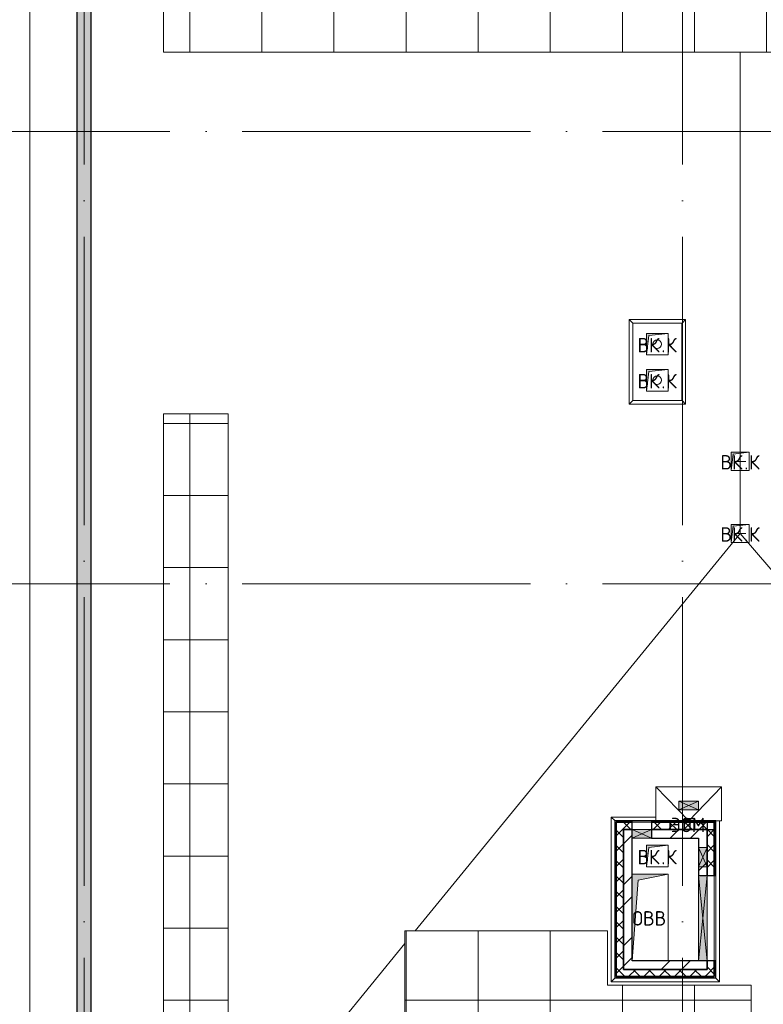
# Model space of a CAD drawing. Header units: millimetres. Extents: x -30540 to 143646, y -11730 to 123410.
# Tile 11 of 114: x -14358 to -4045, y 46945 to 60600. Entities that reach past the tile are written whole.
import ezdxf

# ---------------------------------------------------------------- set-up
doc = ezdxf.new("R2010")
doc.units = ezdxf.units.MM
doc.linetypes.add('ADSK_Линия сетки', pattern=[5000, 4000, -500, 0, -500])
for name, color, linetype, lineweight in [('A-____-NOTE-TEXT', 7, 'Continuous', 18), ('A-DETL-____-THIN', 7, 'Continuous', 9), ('A-FLOR-____-OTLN', 7, 'Continuous', 18), ('A-GENM-____-OTLN', 7, 'Continuous', 18), ('A-GLAZ-____-MCUT', 7, 'Continuous', 9), ('A-GLAZ-____-OTLN', 7, 'Continuous', 18), ('A-ROOF-____-OTLN', 7, 'Continuous', 18), ('A-ROOF-____-PATT', 7, 'Continuous', 18), ('A-WALL-____-MCUT', 7, 'Continuous', 40), ('A-WALL-____-OTLN', 7, 'Continuous', 18), ('A-WALL-____-PATT', 7, 'Continuous', 40), ('I-WALL-____-MCUT', 7, 'Continuous', 40), ('I-WALL-____-OTLN', 7, 'Continuous', 18), ('M-EQPM-____-OTLN', 7, 'Continuous', 18), ('P-SANR-FIXT-OTLN', 7, 'Continuous', 18), ('S-GRID-____-OTLN', 7, 'Continuous', 9)]:
    doc.layers.add(name, color=color, linetype=linetype, lineweight=lineweight)
doc.styles.add('GOST Common', font='GOST_Common.ttf', dxfattribs={"height": 200})
pattern_1 = [(45, (0, 0), (-424.264, 424.264), []), (45, (0, 282.8), (-424.264, 424.264), [])]
pattern_2 = [(45, (0, 0), (-106.066, 106.066), []), (135, (0, 0), (-106.066, -106.066), [])]
pattern_3 = [(0, (0, 0), (406.4, 101.6), [6.706, -298.094, 6.706, -298.094, -1625.6]), (0, (0, 0), (406.4, 101.6), [-609.6, 6.706, -602.894, 6.706, -298.094, -711.2]), (0, (0, 0), (406.4, 101.6), [-1524, 6.706, -196.494, 6.706, -501.294]), (120, (152.4, 50.8), (-291.18818, 301.15272), [6.706, -298.094, 6.706, -298.094, -1625.6]), (120, (152.4, 50.8), (-291.18818, 301.15272), [-609.6, 6.706, -602.894, 6.706, -298.094, -711.2]), (120, (152.4, 50.8), (-291.18818, 301.15272), [-1524, 6.706, -196.494, 6.706, -501.294]), (240, (203.2, 254), (-115.21182, -402.75272), [6.706, -298.094, 6.706, -298.094, -1625.6]), (240, (203.2, 254), (-115.21182, -402.75272), [-609.6, 6.706, -602.894, 6.706, -298.094, -711.2]), (240, (203.2, 254), (-115.21182, -402.75272), [-1524, 6.706, -196.494, 6.706, -501.294])]

# ---------------------------------------------------------------- blocks, each defined once
blk = doc.blocks.new('АР_Отверстие прямоугольное - ОВВ-7463286-Кровля')
at = {"layer": 'A-GLAZ-____-OTLN', "lineweight": 13, "true_color": 0xf9f9f9}
blk.add_hatch(color=7, dxfattribs=at).paths.add_polyline_path([(715, 60), (-465, 60), (-465, -60), (715, -60), (715, 4)])
at = {"layer": 'A-GLAZ-____-MCUT', "color": 254, "lineweight": 15, "true_color": 0xcccccc}
for p, q in [((-465, 60), (-465, -60)), ((715, 60), (715, -60))]:
    blk.add_line(p, q, dxfattribs=at)
at = {"layer": 'A-GLAZ-____-OTLN', "color": 254, "lineweight": 5, "true_color": 0xcccccc}
for p, q in [((715, 60), (-465, -60)), ((-465, 60), (715, -60))]:
    blk.add_line(p, q, dxfattribs=at)
at = {"layer": 'A-GLAZ-____-OTLN', "color": 254, "lineweight": 13, "true_color": 0xcccccc}
for p, q in [((715, 60), (-465, 60)), ((-465, 60), (-465, -60)), ((715, -60), (715, 60)), ((-465, -60), (715, -60))]:
    blk.add_line(p, q, dxfattribs=at)
blk = doc.blocks.new('АР_Отверстие прямоугольное - ОВВ-7439186-Кровля')
at = {"layer": 'A-GLAZ-____-OTLN', "lineweight": 13, "true_color": 0xf9f9f9}
blk.add_hatch(color=7, dxfattribs=at).paths.add_polyline_path([(-10, 60), (-10, -60), (260, -60), (260, 60), (170, 60)])
at = {"layer": 'A-GLAZ-____-MCUT', "color": 254, "lineweight": 15, "true_color": 0xcccccc}
for p, q in [((-10, 60), (-10, -60)), ((260, 60), (260, -60))]:
    blk.add_line(p, q, dxfattribs=at)
at = {"layer": 'A-GLAZ-____-OTLN', "color": 254, "lineweight": 5, "true_color": 0xcccccc}
for p, q in [((260, 60), (-10, -60)), ((-10, 60), (260, -60))]:
    blk.add_line(p, q, dxfattribs=at)
at = {"layer": 'A-GLAZ-____-OTLN', "color": 254, "lineweight": 13, "true_color": 0xcccccc}
for p, q in [((260, 60), (-10, 60)), ((-10, 60), (-10, -60)), ((260, -60), (260, 60)), ((-10, -60), (260, -60))]:
    blk.add_line(p, q, dxfattribs=at)
blk = doc.blocks.new('АР_Отверстие прямоугольное - ВК-8821573-Кровля')
at = {"layer": 'A-GLAZ-____-OTLN', "lineweight": 13, "true_color": 0xf9f9f9}
blk.add_hatch(color=7, dxfattribs=at).paths.add_polyline_path([(-10, -60), (260, -60), (260, 60), (-10, 60), (-10, 44)])
at = {"layer": 'A-GLAZ-____-MCUT', "color": 254, "lineweight": 15, "true_color": 0xcccccc}
for p, q in [((-10, 60), (-10, -60)), ((260, 60), (260, -60))]:
    blk.add_line(p, q, dxfattribs=at)
at = {"layer": 'A-GLAZ-____-OTLN', "color": 254, "lineweight": 5, "true_color": 0xcccccc}
for p, q in [((260, 60), (-10, -60)), ((-10, 60), (260, -60))]:
    blk.add_line(p, q, dxfattribs=at)
at = {"layer": 'A-GLAZ-____-OTLN', "color": 254, "lineweight": 13, "true_color": 0xcccccc}
for p, q in [((260, 60), (-10, 60)), ((-10, 60), (-10, -60)), ((260, -60), (260, 60)), ((-10, -60), (260, -60))]:
    blk.add_line(p, q, dxfattribs=at)
blk = doc.blocks.new('_GM_Dt-St-D_Фартук гнутый из оцинкованной стали_Пристенный_Тип 1__c-верхняя кромка с отгибом_ - ФС-1_3_50х70У100-1_5_t__RAL7016-8084956-Кровля')
at = {"layer": 'A-GENM-____-OTLN', "color": 254, "lineweight": 13, "true_color": 0xcccccc}
for p, q in [((441.5, 50), (2673, 50)), ((441.5, 0), (2623, 0)), ((2673, 50), (2623, 0)), ((2623, -1.5), (2623, 0))]:
    blk.add_line(p, q, dxfattribs=at)
blk = doc.blocks.new('_GM_Dt-St-D_Фартук гнутый из оцинкованной стали_Пристенный_Тип 1__c-верхняя кромка с отгибом_ - ФС-1_3_50х70У100-1_5_t__RAL7016-8060123-Кровля')
at = {"layer": 'A-GENM-____-OTLN', "color": 254, "lineweight": 13, "true_color": 0xcccccc}
for p, q in [((0, 50), (622, 50)), ((50, 0), (0, 50)), ((50, 0), (622, 0)), ((50, 0), (50, -1))]:
    blk.add_line(p, q, dxfattribs=at)
blk = doc.blocks.new('_GM_Dt-St-D_Фартук гнутый из оцинкованной стали_Пристенный_Тип 1__c-верхняя кромка с отгибом_ - ФС-1_3_50х70У100-1_5_t__RAL7016-8064487-Кровля')
at = {"layer": 'A-GENM-____-OTLN', "color": 254, "lineweight": 13, "true_color": 0xcccccc}
for p, q in [((50, 1.5), (50, 0)), ((2233, 0), (50, 0)), ((2233, 0), (2233, 1.5)), ((2233, 0), (2283, -50)), ((0, -50), (50, 0)), ((2283, -50), (0, -50))]:
    blk.add_line(p, q, dxfattribs=at)
blk = doc.blocks.new('_GM_Dt-St-D_Фартук гнутый из оцинкованной стали_Пристенный_Тип 1__c-верхняя кромка с отгибом_ - ФС-1_3_50х70У100-1_5_t__RAL7016-8063885-Кровля')
at = {"layer": 'A-GENM-____-OTLN', "color": 254, "lineweight": 13, "true_color": 0xcccccc}
for p, q in [((50, 1), (50, 0)), ((1453, 0), (50, 0)), ((1453, 0), (1453, 1)), ((1453, 0), (1503, -50)), ((0, -50), (50, 0)), ((1503, -50), (0, -50))]:
    blk.add_line(p, q, dxfattribs=at)
blk = doc.blocks.new('_GM_Dt-St-D_Фартук гнутый из оцинкованной стали_Пристенный_Тип 1__c-верхняя кромка с отгибом_ - ФС-1_3_50х70У100-1_5_t__RAL7016-8558131-Кровля')
at = {"layer": 'A-GENM-____-OTLN', "color": 254, "lineweight": 13, "true_color": 0xcccccc}
for p, q in [((0, -50), (50, 0)), ((50, 1.5), (50, 0)), ((1123, 0), (50, 0)), ((1123, 0), (1123, 1.5)), ((1123, 0), (1173, -50)), ((1173, -50), (0, -50))]:
    blk.add_line(p, q, dxfattribs=at)
blk = doc.blocks.new('_GM_Dt-St-D_Фартук гнутый из оцинкованной стали_Пристенный_Тип 1__c-верхняя кромка с отгибом_ - ФС-1_3_50х70У100-1_5_t__RAL7016-8557989-Кровля')
at = {"layer": 'A-GENM-____-OTLN', "color": 254, "lineweight": 13, "true_color": 0xcccccc}
for p, q in [((0, 50), (783, 50)), ((50, 0), (0, 50)), ((50, 0), (733, 0)), ((50, 0), (50, -1)), ((783, 50), (733, 0)), ((733, -1), (733, 0))]:
    blk.add_line(p, q, dxfattribs=at)
blk = doc.blocks.new('_GM_Dt-St-D_Фартук гнутый из оцинкованной стали_Пристенный_Тип 1__c-верхняя кромка с отгибом_ - ФС-1_3_50х70У100-1_5_t__RAL7016-8376490-Кровля')
at = {"layer": 'A-GENM-____-OTLN', "color": 254, "lineweight": 13, "true_color": 0xcccccc}
for p, q in [((0, 50), (1173, 50)), ((50, 0), (0, 50)), ((50, 0), (1123, 0)), ((50, 0), (50, -1.5)), ((1173, 50), (1123, 0)), ((1123, -1.5), (1123, 0))]:
    blk.add_line(p, q, dxfattribs=at)
blk = doc.blocks.new('АР_Отверстие прямоугольное - ОВВ-V4-Кровля')
at = {"layer": 'A-GLAZ-____-OTLN', "lineweight": 13, "true_color": 0xf9f9f9}
blk.add_hatch(color=7, dxfattribs=at).paths.add_polyline_path([(-10, 60), (-10, -60), (260, -60), (260, 60), (79, 60)])
at = {"layer": 'A-GLAZ-____-MCUT', "color": 254, "lineweight": 15, "true_color": 0xcccccc}
for p, q in [((-10, 60), (-10, -60)), ((260, 60), (260, -60))]:
    blk.add_line(p, q, dxfattribs=at)
at = {"layer": 'A-GLAZ-____-OTLN', "color": 254, "lineweight": 5, "true_color": 0xcccccc}
for p, q in [((260, 60), (-10, -60)), ((-10, 60), (260, -60))]:
    blk.add_line(p, q, dxfattribs=at)
at = {"layer": 'A-GLAZ-____-OTLN', "color": 254, "lineweight": 13, "true_color": 0xcccccc}
for p, q in [((260, 60), (-10, 60)), ((-10, 60), (-10, -60)), ((260, -60), (260, 60)), ((-10, -60), (260, -60))]:
    blk.add_line(p, q, dxfattribs=at)
blk = doc.blocks.new('АР_Канал вертикальный прямоугольный - ВК_К-7548682-Кровля')
at = {"layer": 'M-EQPM-____-OTLN', "lineweight": 13, "true_color": 0xe2e2e2}
blk.add_hatch(color=254, dxfattribs=at).paths.add_polyline_path([(-150, -150), (-120, 120), (150, 150), (-150, 150), (-150, 65)])
at = {"layer": 'M-EQPM-____-OTLN', "color": 253, "lineweight": 13, "true_color": 0xaaaaaa}
for p, q in [((150, 150), (-150, 150)), ((-150, 150), (-150, -150)), ((150, 150), (-150, 150)), ((-150, 150), (-150, -150)), ((-150, -150), (-150, 150)), ((-150, 150), (150, 150)), ((-120, 120), (150, 150)), ((-120, 120), (150, 150)), ((150, -150), (150, 150)), ((150, 150), (150, -150)), ((-150, -150), (-120, 120)), ((-150, -150), (-120, 120)), ((-150, -150), (150, -150)), ((150, -150), (-150, -150))]:
    blk.add_line(p, q, dxfattribs=at)
blk = doc.blocks.new('АР_Канал вертикальный прямоугольный - ОВВ-5078122-Кровля')
at = {"layer": 'M-EQPM-____-OTLN', "lineweight": 13, "true_color": 0xe2e2e2}
blk.add_hatch(color=254, dxfattribs=at).paths.add_polyline_path([(-250, -600), (-165, 515), (250, 600), (-250, 600), (-250, -427)])
at = {"layer": 'M-EQPM-____-OTLN', "color": 253, "lineweight": 13, "true_color": 0xaaaaaa}
for p, q in [((250, 600), (-250, 600)), ((-250, 600), (-250, -600)), ((250, 600), (-250, 600)), ((-250, 600), (-250, -600)), ((-250, -600), (-250, 600)), ((-250, 600), (250, 600)), ((-165, 515), (250, 600)), ((-165, 515), (250, 600)), ((250, -600), (250, 600)), ((250, 600), (250, -600)), ((-250, -600), (-165, 515)), ((-250, -600), (-165, 515)), ((-250, -600), (250, -600)), ((250, -600), (-250, -600))]:
    blk.add_line(p, q, dxfattribs=at)
blk = doc.blocks.new('АР_Канал вертикальный прямоугольный - ВК_К-8032614-Кровля')
at = {"layer": 'M-EQPM-____-OTLN', "lineweight": 13, "true_color": 0xe2e2e2}
blk.add_hatch(color=254, dxfattribs=at).paths.add_polyline_path([(-125, -125), (-100, 100), (125, 125), (-125, 125)])
at = {"layer": 'M-EQPM-____-OTLN', "color": 253, "lineweight": 13, "true_color": 0xaaaaaa}
for p, q in [((125, 125), (-125, 125)), ((-125, 125), (-125, -125)), ((125, 125), (-125, 125)), ((-125, 125), (-125, -125)), ((-125, -125), (-125, 125)), ((-125, 125), (125, 125)), ((-125, -125), (-100, 100)), ((-125, -125), (-100, 100)), ((-100, 100), (125, 125)), ((-100, 100), (125, 125)), ((125, -125), (125, 125)), ((125, 125), (125, -125)), ((-125, -125), (125, -125)), ((125, -125), (-125, -125))]:
    blk.add_line(p, q, dxfattribs=at)
blk = doc.blocks.new('АР_Канал вертикальный прямоугольный - ЭОМ-7995216-Кровля')
at = {"layer": 'M-EQPM-____-OTLN', "lineweight": 13, "true_color": 0xe2e2e2}
blk.add_hatch(color=254, dxfattribs=at).paths.add_polyline_path([(-75, -75), (-60, 60), (75, 75), (-75, 75)])
at = {"layer": 'M-EQPM-____-OTLN', "color": 253, "lineweight": 13, "true_color": 0xaaaaaa}
for p, q in [((75, 75), (-75, 75)), ((-75, 75), (-75, -75)), ((75, 75), (-75, 75)), ((-75, 75), (-75, -75)), ((-75, -75), (-75, 75)), ((-75, 75), (75, 75)), ((-75, -75), (-60, 60)), ((-75, -75), (-60, 60)), ((-60, 60), (75, 75)), ((-60, 60), (75, 75)), ((75, -75), (75, 75)), ((75, 75), (75, -75)), ((-75, -75), (75, -75)), ((75, -75), (-75, -75))]:
    blk.add_line(p, q, dxfattribs=at)
blk = doc.blocks.new('Воронка_21 - 2In Diameter-2220853-Кровля')
at = {"layer": 'A-DETL-____-THIN', "color": 253, "lineweight": 5, "true_color": 0xaaaaaa}
for p, q in [((-4441, 54475), (-4289, 54475)), ((-4441, 54475), (-4289, 54475)), ((-4388, 54475), (-4338, 54475)), ((-4388, 54475), (-4338, 54475)), ((-4363, 54475), (-4365, 54475)), ((-4363, 54475), (-4365, 54475))]:
    blk.add_line(p, q, dxfattribs=at)
blk = doc.blocks.new('Воронка_21 - 2In Diameter-V30-Кровля')
at = {"layer": 'A-DETL-____-THIN', "color": 253, "lineweight": 5, "true_color": 0xaaaaaa}
for p, q in [((-7041, 82050), (-6889, 82050)), ((-7041, 82050), (-6889, 82050)), ((-6988, 82050), (-6937, 82050)), ((-6988, 82050), (-6937, 82050)), ((-6963, 82050), (-6965, 82050)), ((-6963, 82050), (-6965, 82050))]:
    blk.add_line(p, q, dxfattribs=at)
blk = doc.blocks.new('Наметкина 10_РД_АР_К1_отсоединено_rvt-1-Кровля')
at = {"layer": 'A-ROOF-____-PATT', "lineweight": 5, "true_color": 0xe4e4e4}
h = blk.add_hatch(dxfattribs=at)
h.set_pattern_fill('FP_6', color=254, style=0, pattern_type=2)
h.set_pattern_definition([(0, (0, 0), (0, 1000), []), (90, (0, 0), (-1000, 6e-14), [])])
h.paths.add_polyline_path([(3246, 32164), (8725, 32164), (8725, 43350), (935, 43350), (935, 54289), (-1645, 54289), (-1645, 60150), (-465, 60150), (-465, 69650), (1014, 69650), (1012, 81279), (-1636, 81279), (-1636, 86642), (-565, 86642), (-565, 91950), (655, 91950), (655, 88074), (1555, 88074), (1555, 91850), (4135, 91850), (4135, 88074), (5035, 88074), (5035, 92950), (-11845, 92950), (-11845, 87234), (-10945, 87234), (-10945, 91950), (-8945, 91950), (-8945, 89950), (-8965, 89950), (-8965, 81980), (-13265, 81980), (-13265, 80980), (-7965, 80980), (-7965, 86374), (-6115, 86374), (-6115, 91950), (-1665, 91950), (-1665, 87470), (-2465, 87470), (-2465, 85540), (-4939, 85540), (-4939, 83314), (-4582, 83520), (-4577, 83511), (-4939, 83302), (-4939, 83172), (-3444, 83172), (-4032, 83511), (-4027, 83520), (-3424, 83172), (-2708, 83170), (-2708, 79972), (114, 79972), (114, 79650), (135, 79650), (114, 79648), (114, 72890), (-2635, 72890), (-2635, 77050), (-12365, 77050), (-12365, 60150), (-2645, 60150), (-2645, 56442), (-2423, 56440), (-2423, 55269), (-2645, 55269), (-2645, 54289), (-3225, 54289), (-3224, 49542), (-2225, 49542), (-2225, 53389), (-165, 53389), (-165, 43954), (-5125, 43954), (-5123, 43432), (-5073, 43432), (-5073, 41669), (-5125, 41669), (-5125, 40650), (-3750, 40650), (-3750, 42500), (-3326, 42500), (-3305, 42522), (5457, 42522), (5457, 42500), (7825, 42500), (7825, 33064), (-5615, 33064), (-5615, 35439), (-2115, 35439), (-2115, 36339), (-6515, 36339), (-6515, 33064), (-11465, 33064), (-11465, 38677), (-8115, 38677), (-8115, 39950), (-11065, 39950), (-11063, 41950), (-8115, 41949), (-8115, 46109), (-5125, 46109), (-5125, 43980), (-4215, 43980), (-4215, 47209), (-6206, 47209), (-6206, 47964), (-9015, 47964), (-9016, 42949), (-11465, 42949), (-11465, 55136), (-12365, 55136), (-12365, 32164), (-4929, 32164)])
h.paths.add_polyline_path([(-9016, 61050), (-11465, 61050), (-11465, 66650), (-8065, 66650), (-8065, 71650), (-8965, 71650), (-8965, 67650), (-11465, 67650), (-11465, 76050), (-3635, 76050), (-3635, 71890), (-1465, 71890), (-1465, 61050), (-4929, 61050)])
at = {"layer": 'A-WALL-____-PATT', "lineweight": 5, "true_color": 0xcccccc}
h = blk.add_hatch(dxfattribs=at)
h.set_pattern_fill('FP_1', color=254, style=0, pattern_type=2)
h.set_pattern_definition([(45, (0, 0), (-228.0985, 228.0985), []), (45, (228.1, 0), (-228.0985, 228.0985), [403.225, -80.645, 6.706, -73.939])])
h.paths.add_polyline_path([(-13365, 28050), (-13365, 76900), (-13565, 76900), (-13565, 28050)])
h = blk.add_hatch(dxfattribs=at)
h.set_pattern_fill('FP_8', color=254, style=0, pattern_type=2)
h.set_pattern_definition(pattern_3)
h.paths.add_polyline_path([(-6105, 47310), (-6085, 47310), (-6085, 49490), (-6105, 49490), (-6105, 48342)])
h = blk.add_hatch(dxfattribs=at)
h.set_pattern_fill('FP_8', color=254, style=0, pattern_type=2)
h.set_pattern_definition(pattern_3)
h.paths.add_polyline_path([(-5435, 49470), (-5435, 49490), (-5595, 49490), (-5595, 49470)])
h.paths.add_polyline_path([(-5950, 49470), (-5865, 49470), (-5865, 49490), (-6085, 49490), (-6085, 49470)])
h = blk.add_hatch(dxfattribs=at)
h.set_pattern_fill('FP_3', color=254, style=0, pattern_type=2)
h.set_pattern_definition(pattern_2)
h.paths.add_polyline_path([(-5335, 49370), (-5335, 49470), (-5595, 49470), (-5595, 49370)])
h.paths.add_polyline_path([(-5865, 49370), (-5865, 49470), (-6085, 49470), (-6085, 49370), (-5950, 49370)])
h = blk.add_hatch(dxfattribs=at)
h.set_pattern_fill('FP_8', color=254, style=0, pattern_type=2)
h.set_pattern_definition(pattern_3)
h.paths.add_polyline_path([(-5134, 49470), (-4725, 49470), (-4725, 49490), (-5131, 49490)])
h.paths.add_polyline_path([(-5145, 49470), (-5145, 49490), (-5435, 49490), (-5435, 49470)])
h = blk.add_hatch(dxfattribs=at)
h.set_pattern_fill('FP_3', color=254, style=0, pattern_type=2)
h.set_pattern_definition(pattern_2)
h.paths.add_polyline_path([(-4929, 49370), (-4725, 49370), (-4725, 49470), (-5134, 49470), (-5145, 49370), (-5130, 49370)])
h.paths.add_polyline_path([(-5145, 49370), (-5145, 49470), (-5335, 49470), (-5335, 49370)])
h = blk.add_hatch(dxfattribs=at)
h.set_pattern_fill('FP_3', color=254, style=0, pattern_type=2)
h.set_pattern_definition(pattern_2)
h.paths.add_polyline_path([(-4725, 47330), (-4725, 47550), (-4825, 47550), (-4825, 47330)])
h.paths.add_polyline_path([(-4725, 48730), (-4725, 49470), (-4825, 49470), (-4825, 48730)])
h = blk.add_hatch(dxfattribs=at)
h.set_pattern_fill('FP_8', color=254, style=0, pattern_type=2)
h.set_pattern_definition(pattern_3)
h.paths.add_polyline_path([(-4705, 47310), (-4705, 47550), (-4725, 47550), (-4725, 47310)])
h.paths.add_polyline_path([(-4725, 48730), (-4705, 48730), (-4705, 49490), (-4725, 49490), (-4725, 48850)])
h = blk.add_hatch(dxfattribs=at)
h.set_pattern_fill('FP_3', color=254, style=0, pattern_type=2)
h.set_pattern_definition(pattern_2)
h.paths.add_polyline_path([(-5985, 47330), (-5985, 49370), (-6085, 49370), (-6085, 47330)])
h = blk.add_hatch(dxfattribs=at)
h.set_pattern_fill('FP_2', color=254, style=0, pattern_type=2)
h.set_pattern_definition(pattern_1)
h.paths.add_polyline_path([(-5985, 47430), (-5865, 47430), (-5865, 49370), (-5985, 49370), (-5985, 47550)])
h = blk.add_hatch(dxfattribs=at)
h.set_pattern_fill('FP_2', color=254, style=0, pattern_type=2)
h.set_pattern_definition(pattern_1)
h.paths.add_polyline_path([(-5130, 49250), (-4825, 49250), (-4825, 49370), (-5595, 49370), (-5595, 49250), (-5145, 49250)])
h = blk.add_hatch(dxfattribs=at)
h.set_pattern_fill('FP_2', color=254, style=0, pattern_type=2)
h.set_pattern_definition(pattern_1)
h.paths.add_polyline_path([(-4825, 47430), (-4825, 47550), (-4945, 47550), (-4945, 47430), (-4929, 47430)])
h.paths.add_polyline_path([(-4825, 48730), (-4825, 49250), (-4945, 49250), (-4945, 48730), (-4929, 48730)])
h = blk.add_hatch(dxfattribs=at)
h.set_pattern_fill('FP_2', color=254, style=0, pattern_type=2)
h.set_pattern_definition(pattern_1)
h.paths.add_polyline_path([(-5780, 47430), (-4945, 47430), (-4945, 47550), (-5865, 47550), (-5865, 47430)])
h = blk.add_hatch(dxfattribs=at)
h.set_pattern_fill('FP_3', color=254, style=0, pattern_type=2)
h.set_pattern_definition(pattern_2)
h.paths.add_polyline_path([(-5985, 47330), (-4825, 47330), (-4825, 47430), (-5985, 47430)])
h = blk.add_hatch(dxfattribs=at)
h.set_pattern_fill('FP_8', color=254, style=0, pattern_type=2)
h.set_pattern_definition(pattern_3)
h.paths.add_polyline_path([(-4725, 47310), (-4725, 47330), (-6085, 47330), (-6085, 47310), (-4929, 47310)])
at = {"layer": 'A-FLOR-____-OTLN', "color": 254, "lineweight": 13, "true_color": 0xcccccc}
for p, q in [((-14215, 94800), (-14215, 27400)), ((-5855, 56390), (-5855, 55320)), ((-5175, 56390), (-5855, 56390)), ((-5175, 55320), (-5175, 56390)), ((-5855, 55320), (-5175, 55320))]:
    blk.add_line(p, q, dxfattribs=at)
for centre, start, end in [((-5516, 56100), 0, 180), ((-5516, 56100), 180, 0), ((-5516, 55600), 0, 180), ((-5516, 55600), 180, 0)]:
    blk.add_arc(centre, 60, start, end, dxfattribs=at)
at = {"layer": 'A-ROOF-____-OTLN', "color": 254, "lineweight": 13, "true_color": 0xcccccc}
for p, q in [((-12365, 77050), (-12365, 60150)), ((-12365, 60150), (-2645, 60150)), ((-4365, 53475), (-4365, 60150)), ((-11465, 55136), (-12365, 55136)), ((-12365, 55136), (-12365, 32164)), ((-11465, 42949), (-11465, 55136)), ((-8872, 47964), (-4365, 53475)), ((-3225, 52140), (-4365, 53475)), ((-5080, 49490), (-5535, 49960)), ((-5535, 49490), (-5535, 49960)), ((-5535, 49960), (-4625, 49960)), ((-4625, 49960), (-5080, 49490)), ((-4625, 49960), (-4625, 49490)), ((-4625, 49490), (-4705, 49490)), ((-6206, 47964), (-9015, 47964)), ((-9015, 47964), (-9015, 42949)), ((-6206, 47209), (-6206, 47964)), ((-11465, 44793), (-9016, 47788)), ((-4215, 47209), (-6206, 47209)), ((-4215, 43980), (-4215, 47209))]:
    blk.add_line(p, q, dxfattribs=at)
at = {"layer": 'A-WALL-____-MCUT', "color": 254, "lineweight": 30, "true_color": 0xcccccc}
for p, q in [((-13565, 76900), (-13565, 28050)), ((-13365, 28250), (-13365, 76900)), ((-6105, 49490), (-6105, 47310)), ((-6085, 49490), (-6105, 49490)), ((-5865, 49490), (-6085, 49490)), ((-6085, 47330), (-6085, 49470)), ((-6085, 49470), (-5865, 49470)), ((-5865, 49470), (-6085, 49470)), ((-6085, 49470), (-6085, 49370)), ((-5865, 49470), (-5865, 49490)), ((-5865, 49370), (-5865, 49470)), ((-5435, 49490), (-5595, 49490)), ((-5595, 49490), (-5595, 49470)), ((-5595, 49470), (-5435, 49470)), ((-5335, 49470), (-5595, 49470)), ((-5595, 49470), (-5595, 49370)), ((-5435, 49470), (-5435, 49490)), ((-4725, 49490), (-5435, 49490)), ((-5435, 49490), (-5435, 49470)), ((-5435, 49470), (-4725, 49470)), ((-5335, 49370), (-5335, 49470)), ((-4725, 49470), (-5335, 49470)), ((-5335, 49470), (-5335, 49370)), ((-4725, 49470), (-4825, 49470)), ((-4825, 49470), (-4825, 49120)), ((-4725, 49490), (-4725, 49120)), ((-4705, 49490), (-4725, 49490)), ((-4725, 49470), (-4725, 49490)), ((-4725, 49120), (-4725, 49470)), ((-4725, 49370), (-4725, 49470)), ((-4705, 49120), (-4705, 49490)), ((-6085, 49370), (-6085, 47330)), ((-5985, 47430), (-5985, 49370)), ((-5985, 49370), (-5865, 49370)), ((-5595, 49370), (-5335, 49370)), ((-5335, 49370), (-4725, 49370)), ((-4825, 49120), (-4825, 48850)), ((-4725, 48850), (-4725, 49120)), ((-4725, 49120), (-4725, 48850)), ((-4705, 48850), (-4705, 49120)), ((-4825, 48850), (-4825, 48730)), ((-4725, 48730), (-4725, 48850)), ((-4725, 48850), (-4725, 48730)), ((-4705, 48730), (-4705, 48850)), ((-4825, 48730), (-4725, 48730)), ((-4725, 48730), (-4705, 48730)), ((-4725, 47550), (-4825, 47550)), ((-4825, 47550), (-4825, 47430)), ((-4725, 47330), (-4725, 47550)), ((-4725, 47550), (-4725, 47330)), ((-4705, 47550), (-4725, 47550)), ((-4705, 47310), (-4705, 47550)), ((-4825, 47430), (-5985, 47430)), ((-6105, 47310), (-6085, 47310)), ((-6085, 47330), (-5985, 47330)), ((-4725, 47330), (-6085, 47330)), ((-6085, 47310), (-4725, 47310)), ((-5985, 47330), (-4825, 47330)), ((-4825, 47330), (-4725, 47330)), ((-4725, 47310), (-4705, 47310))]:
    blk.add_line(p, q, dxfattribs=at)
at = {"layer": 'A-WALL-____-OTLN', "color": 254, "lineweight": 13, "true_color": 0xcccccc}
for p, q in [((-5865, 49490), (-5595, 49490)), ((-5595, 49470), (-5865, 49470)), ((-5865, 49470), (-5595, 49470)), ((-5865, 49370), (-5865, 49470)), ((-5595, 49370), (-5595, 49470)), ((-5595, 49370), (-5865, 49370)), ((-4825, 48730), (-4725, 48730)), ((-4825, 47550), (-4825, 48730)), ((-4725, 48730), (-4725, 47550)), ((-4725, 47550), (-4725, 48730)), ((-4705, 48730), (-4705, 47550)), ((-4825, 47550), (-4725, 47550))]:
    blk.add_line(p, q, dxfattribs=at)
at = {"layer": 'I-WALL-____-MCUT', "color": 254, "lineweight": 30, "true_color": 0xcccccc}
for p, q in [((-5985, 49370), (-5985, 47430)), ((-5865, 49370), (-5985, 49370)), ((-5865, 49250), (-5865, 49370)), ((-4825, 49370), (-5595, 49370)), ((-5595, 49370), (-5595, 49250)), ((-4825, 49250), (-4825, 49370)), ((-5865, 47550), (-5865, 49250)), ((-5595, 49250), (-4945, 49250)), ((-4945, 49250), (-4945, 49120)), ((-4825, 49120), (-4825, 49250)), ((-4945, 49120), (-4945, 48850)), ((-4825, 48850), (-4825, 49120)), ((-4945, 48850), (-4945, 48730)), ((-4825, 48730), (-4825, 48850)), ((-4945, 48730), (-4825, 48730)), ((-4945, 47550), (-5865, 47550)), ((-4825, 47550), (-4945, 47550)), ((-4825, 47430), (-4825, 47550)), ((-5985, 47430), (-5865, 47430)), ((-5865, 47430), (-4945, 47430)), ((-4945, 47430), (-4825, 47430))]:
    blk.add_line(p, q, dxfattribs=at)
at = {"layer": 'I-WALL-____-OTLN', "color": 254, "lineweight": 13, "true_color": 0xcccccc}
for p, q in [((-5865, 49370), (-5595, 49370)), ((-5595, 49250), (-5865, 49250)), ((-4825, 48730), (-4945, 48730)), ((-4945, 47550), (-4945, 48730)), ((-4825, 48730), (-4825, 47550)), ((-4945, 47550), (-4825, 47550))]:
    blk.add_line(p, q, dxfattribs=at)
at = {"layer": 'A-GENM-____-OTLN', "color": 254, "lineweight": 13, "true_color": 0xe5e5e5}
for name, p in [('_GM_Dt-St-D_Фартук гнутый из оцинкованной стали_Пристенный_Тип 1__c-верхняя кромка с отгибом_ - ФС-1_3_50х70У100-1_5_t__RAL7016-8557989-Кровля', (-5906, 56392)), ('_GM_Dt-St-D_Фартук гнутый из оцинкованной стали_Пристенный_Тип 1__c-верхняя кромка с отгибом_ - ФС-1_3_50х70У100-1_5_t__RAL7016-8060123-Кровля', (-6156, 49492)), ('_GM_Dt-St-D_Фартук гнутый из оцинкованной стали_Пристенный_Тип 1__c-верхняя кромка с отгибом_ - ФС-1_3_50х70У100-1_5_t__RAL7016-8063885-Кровля', (-6156, 47309))]:
    blk.add_blockref(name, p, dxfattribs=at)
for name, p, rotation in [('_GM_Dt-St-D_Фартук гнутый из оцинкованной стали_Пристенный_Тип 1__c-верхняя кромка с отгибом_ - ФС-1_3_50х70У100-1_5_t__RAL7016-8376490-Кровля', (-5856, 55269), 90.0000000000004), ('_GM_Dt-St-D_Фартук гнутый из оцинкованной стали_Пристенный_Тип 1__c-верхняя кромка с отгибом_ - ФС-1_3_50х70У100-1_5_t__RAL7016-8558131-Кровля', (-5173, 55269), 89.99999999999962), ('_GM_Dt-St-D_Фартук гнутый из оцинкованной стали_Пристенный_Тип 1__c-верхняя кромка с отгибом_ - ФС-1_3_50х70У100-1_5_t__RAL7016-8557989-Кровля', (-5123, 55319), 180), ('_GM_Dt-St-D_Фартук гнутый из оцинкованной стали_Пристенный_Тип 1__c-верхняя кромка с отгибом_ - ФС-1_3_50х70У100-1_5_t__RAL7016-8064487-Кровля', (-6106, 49542), 269.9999999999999), ('_GM_Dt-St-D_Фартук гнутый из оцинкованной стали_Пристенный_Тип 1__c-верхняя кромка с отгибом_ - ФС-1_3_50х70У100-1_5_t__RAL7016-8084956-Кровля', (-4703, 49932), 270.0000000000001)]:
    blk.add_blockref(name, p, dxfattribs=dict(at, rotation=rotation))
at = {"layer": 'A-GLAZ-____-OTLN', "color": 254, "lineweight": 13, "true_color": 0xe5e5e5}
for name, p, rotation in [('АР_Отверстие прямоугольное - ОВВ-V4-Кровля', (-4955, 49700), 180), ('АР_Отверстие прямоугольное - ОВВ-7439186-Кровля', (-5605, 49310), 180), ('АР_Отверстие прямоугольное - ВК-8821573-Кровля', (-4885, 48860), 89.99999999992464), ('АР_Отверстие прямоугольное - ОВВ-7463286-Кровля', (-4885, 48015), 89.99999999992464)]:
    blk.add_blockref(name, p, dxfattribs=dict(at, rotation=rotation))
at = {"layer": 'M-EQPM-____-OTLN', "color": 253, "lineweight": 5, "true_color": 0xaaaaaa}
for name, p in [('АР_Канал вертикальный прямоугольный - ВК_К-7548682-Кровля', (-5515, 56100)), ('АР_Канал вертикальный прямоугольный - ВК_К-7548682-Кровля', (-5515, 55600)), ('АР_Канал вертикальный прямоугольный - ВК_К-8032614-Кровля', (-4365, 54475)), ('АР_Канал вертикальный прямоугольный - ВК_К-8032614-Кровля', (-4365, 53475)), ('АР_Канал вертикальный прямоугольный - ЭОМ-7995216-Кровля', (-5070, 49445)), ('АР_Канал вертикальный прямоугольный - ВК_К-7548682-Кровля', (-5515, 49000)), ('АР_Канал вертикальный прямоугольный - ОВВ-5078122-Кровля', (-5615, 48150))]:
    blk.add_blockref(name, p, dxfattribs=at)
at = {"layer": 'P-SANR-FIXT-OTLN', "color": 253, "lineweight": 5, "true_color": 0xaaaaaa}
for name, p in [('Воронка_21 - 2In Diameter-2220853-Кровля', (0, 0)), ('Воронка_21 - 2In Diameter-V30-Кровля', (2600, -28575))]:
    blk.add_blockref(name, p, dxfattribs=at)
at = {"layer": 'A-____-NOTE-TEXT', "color": 253, "lineweight": 5, "true_color": 0xaaaaaa, "char_height": 200, "attachment_point": 1, "style": 'GOST Common'}
for s, insert, width in [('ВК', (-5790, 56187), 400.84), ('\\fGOST Common|b0|i0|c204|p34|;К', (-5393, 56187), 192.4), ('\\fGOST Common|b0|i0|c204|p34|;.', (-5459, 56187), 80.17), ('ВК', (-5790, 55687), 400.84), ('\\fGOST Common|b0|i0|c204|p34|;К', (-5393, 55687), 192.4), ('\\fGOST Common|b0|i0|c204|p34|;.', (-5459, 55687), 80.17), ('ВК', (-4640, 54562), 400.84), ('\\fGOST Common|b0|i0|c204|p34|;К', (-4243, 54562), 192.4), ('\\fGOST Common|b0|i0|c204|p34|;.', (-4309, 54562), 80.17), ('ВК', (-4640, 53562), 400.84), ('\\fGOST Common|b0|i0|c204|p34|;К', (-4243, 53562), 192.4), ('\\fGOST Common|b0|i0|c204|p34|;.', (-4309, 53562), 80.17), ('ЭОМ', (-5325, 49532), 625.32), ('ВК', (-5790, 49087), 400.84), ('\\fGOST Common|b0|i0|c204|p34|;К', (-5393, 49087), 192.4), ('\\fGOST Common|b0|i0|c204|p34|;.', (-5459, 49087), 80.17), ('ОВВ', (-5863, 48237), 609.28)]:
    blk.add_mtext(s, dxfattribs=dict(at, insert=insert, width=width))

msp = doc.modelspace()

# ---------------------------------------------------------------- linework, layer by layer
at = {"layer": 'S-GRID-____-OTLN', "color": 253, "linetype": 'ADSK_Линия сетки', "true_color": 0xaaaaaa}
for p, q in [((-13464.7, 23589.3), (-13464.7, 98105.9)), ((-5164.7, 23589.3), (-5164.7, 98105.9)), ((17726.8, 59050), (-28904.3, 59050)), ((17726.8, 52775), (-28904.3, 52775))]:
    msp.add_line(p, q, dxfattribs=at)

# ---------------------------------------------------------------- block references
at = {"lineweight": 5}
msp.add_blockref('Наметкина 10_РД_АР_К1_отсоединено_rvt-1-Кровля', (0, 0), dxfattribs=at)

doc.saveas('drawing.dxf')
